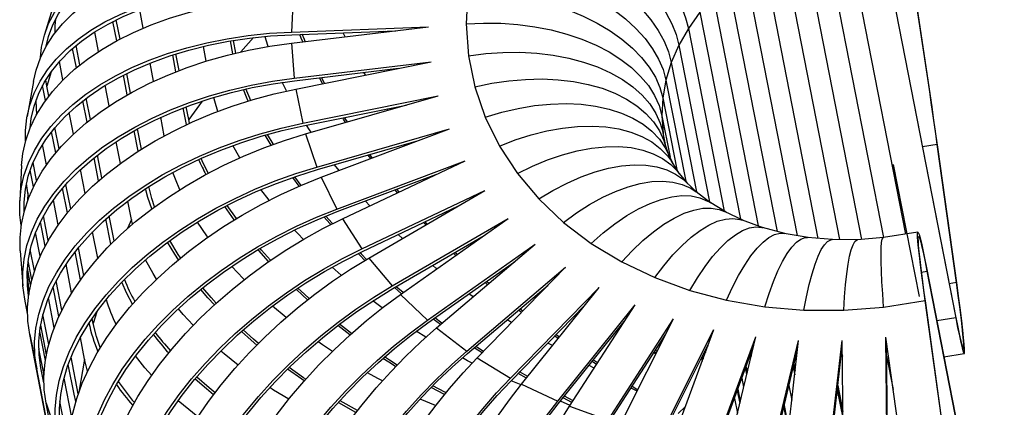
# Model space of a CAD drawing. Header units: millimetres. Extents: x -204 to 36, y -201 to 199.
# Tile 3 of 4: x -204 to 19, y -25 to 63. Entities that reach past the tile are written whole.
import ezdxf

# ---------------------------------------------------------------- set-up
doc = ezdxf.new("R2010")
doc.units = ezdxf.units.MM

msp = doc.modelspace()

# ---------------------------------------------------------------- linework, layer by layer
at = {"color": 7, "linetype": 'Continuous', "lineweight": 25}
for p, q in [((-9.42, 85.76), (8.14, -4.12)), ((-16.75, 83.78), (-3.15, 14.14)), ((-9.31, 84.97), (8.25, -4.91)), ((-26.47, 81), (-13.17, 12.94)), ((-21.68, 82.58), (-8.15, 13.34)), ((-31.08, 79.04), (-18.16, 12.89)), ((-35.46, 76.73), (-23.04, 13.18)), ((-39.57, 74.1), (-27.79, 13.81)), ((-43.36, 71.17), (-32.34, 14.76)), ((-196.32, 67.43), (-198.72, 59.52)), ((-142.25, 68.05), (-142.66, 60.05)), ((-102.58, 69.2), (-102.95, 61.9)), ((-46.8, 67.97), (-36.65, 16.02)), ((-176.31, 60.94), (-177.13, 65.1)), ((-181.59, 58.46), (-182.44, 62.82)), ((-49.84, 64.53), (-52.47, 60.89)), ((-49.84, 64.53), (-40.67, 17.57)), ((-182.35, 58.06), (-183.21, 62.44)), ((-142.66, 60.05), (-111.5, 61.23)), ((-142.63, 57.52), (-111.5, 61.23)), ((-102.95, 61.9), (-102.41, 54.67)), ((-52.47, 60.89), (-54.65, 57.09)), ((-52.47, 60.89), (-44.36, 19.39)), ((-186.45, 55.64), (-187.32, 60.09)), ((-142.55, 59.45), (-118.91, 60.34)), ((-130.48, 58.96), (-130.92, 59.89)), ((-121.68, 60.01), (-121.78, 60.24)), ((-121.28, 60.06), (-121.37, 60.25)), ((-191.5, 51.94), (-192.36, 56.33)), ((-190.73, 52.57), (-191.59, 56.99)), ((-161.99, 53.45), (-162.64, 56.79)), ((-155.94, 55.12), (-156.51, 58.03)), ((-155.27, 55.28), (-155.82, 58.14)), ((-142.63, 57.52), (-142.04, 49.6)), ((-54.65, 57.09), (-56.35, 53.17)), ((-54.65, 57.09), (-47.68, 21.46)), ((-168.88, 51.04), (-169.62, 54.85)), ((-168.15, 51.32), (-168.89, 55.09)), ((-102.41, 54.67), (-100.96, 47.59)), ((-194.56, 49.16), (-195.37, 53.34)), ((-173.96, 48.87), (-174.76, 53)), ((-142.04, 49.6), (-110.91, 53.31)), ((-141.93, 49), (-118.34, 51.81)), ((-141.69, 47.1), (-110.91, 53.31)), ((-56.35, 53.17), (-57.57, 49.15)), ((-56.35, 53.17), (-50.6, 23.74)), ((-179.95, 45.77), (-180.83, 50.26)), ((-179.19, 46.2), (-180.06, 50.64)), ((-135.58, 48.33), (-136.29, 49.67)), ((-135.12, 48.43), (-135.81, 49.73)), ((-125.85, 50.3), (-126.19, 50.87)), ((-201.28, 48.85), (-202.69, 40.85)), ((-198.53, 44.5), (-199.2, 47.88)), ((-198.23, 47.76), (-198.47, 49.16)), ((-197.79, 45.5), (-198.23, 47.76)), ((-184.03, 43.27), (-184.95, 47.95)), ((-141.69, 47.1), (-140.1, 39.34)), ((-100.96, 47.59), (-98.61, 40.72)), ((-57.57, 49.15), (-58.29, 45.1)), ((-57.57, 49.15), (-53.09, 26.21)), ((-188.31, 40.18), (-189.26, 45.03)), ((-140.1, 39.34), (-109.31, 45.55)), ((-139.44, 36.91), (-109.31, 45.55)), ((-58.29, 45.1), (-58.5, 41.04)), ((-58.29, 45.1), (-55.11, 28.84)), ((-189.08, 39.57), (-190.03, 44.43)), ((-166.82, 40.53), (-167.27, 42.82)), ((-165.98, 40.18), (-166.55, 43.09)), ((-139.98, 38.74), (-116.62, 43.45)), ((-120.72, 42.28), (-120.93, 42.59)), ((-192.16, 36.88), (-193.12, 41.79)), ((-171.54, 36.48), (-172.36, 40.68)), ((-166.49, 39.01), (-166.82, 40.53)), ((-98.61, 40.72), (-95.38, 34.15)), ((-58.5, 41.04), (-56.65, 31.59)), ((-195.44, 33.49), (-196.39, 38.34)), ((-176.7, 33.47), (-177.6, 38.05)), ((-165.8, 39.33), (-165.98, 40.18)), ((-136.86, 29.39), (-106.74, 38.03)), ((-135.89, 27.05), (-106.74, 38.03)), ((-196.21, 32.59), (-197.15, 37.41)), ((-177.45, 32.99), (-178.36, 37.62)), ((-139.44, 36.91), (-136.86, 29.39)), ((-57.61, 34.16), (-58.23, 37.17)), ((-198.27, 29.91), (-199.17, 34.53)), ((-181.49, 30.22), (-182.45, 35.14)), ((-154.37, 31.49), (-155.93, 34.28)), ((-136.74, 28.79), (-113.77, 35.38)), ((-95.38, 34.15), (-91.32, 27.93)), ((-56.9, 32.11), (-57.92, 35.06)), ((8.44, 3.12), (4.06, 34.51)), ((8.55, 2.52), (4.18, 33.91)), ((-186.48, 26.24), (-187.5, 31.47)), ((-185.71, 26.9), (-186.73, 32.09)), ((-124.64, 31.29), (-125.24, 32.09)), ((-124.26, 31.43), (-124.83, 32.21)), ((-55.88, 30.01), (-57.31, 32.93)), ((-203.96, 29.72), (-204.38, 21.72)), ((-200.54, 26.29), (-201.34, 30.38)), ((-131.8, 28.59), (-132.84, 29.91)), ((-132.36, 19.85), (-103.2, 30.83)), ((-131.08, 17.61), (-103.2, 30.83)), ((-54.46, 27.85), (-56.34, 30.73)), ((-201.25, 24.92), (-201.99, 28.71)), ((-189.52, 23.4), (-190.58, 28.81)), ((-140.88, 25.03), (-142.36, 27.02)), ((-140.45, 25.22), (-141.89, 27.18)), ((-135.89, 27.05), (-132.36, 19.85)), ((-132.24, 19.25), (-109.82, 27.69)), ((-91.32, 27.93), (-86.45, 22.13)), ((-52.6, 25.63), (-54.96, 28.44)), ((-202.52, 23.53), (-202.85, 25.65)), ((-192.79, 19.89), (-193.87, 25.44)), ((-50.24, 23.4), (-53.1, 26.1)), ((-202.32, 22.49), (-202.52, 23.53)), ((-193.55, 18.97), (-194.64, 24.55)), ((-147.72, 21.82), (-149.57, 24.26)), ((-126.63, 10.8), (-98.75, 24.02)), ((-125.07, 8.71), (-98.75, 24.02)), ((-118.56, 23.55), (-119.09, 24.2)), ((-118.2, 23.72), (-118.72, 24.34)), ((-47.34, 21.2), (-50.7, 23.75)), ((-195.61, 16.27), (-196.7, 21.88)), ((-178.99, 17.45), (-179.81, 21.66)), ((-155.17, 17.67), (-157.26, 20.67)), ((-126.51, 10.2), (-104.83, 20.48)), ((-124.85, 20.57), (-125.85, 21.65)), ((-86.45, 22.13), (-80.84, 16.82)), ((-43.9, 19.11), (-47.75, 21.45)), ((-197.89, 12.72), (-198.97, 18.27)), ((-182.92, 12.61), (-184.03, 18.27)), ((-39.93, 17.22), (-44.25, 19.28)), ((-198.61, 11.41), (-199.68, 16.91)), ((-183.67, 11.87), (-184.79, 17.59)), ((-178.76, 16.4), (-178.99, 17.45)), ((-131.08, 17.61), (-126.63, 10.8)), ((-119.74, 2.36), (-93.42, 17.67)), ((-117.91, 0.42), (-93.42, 17.67)), ((-112.13, 16.24), (-112.63, 16.78)), ((-111.79, 16.43), (-112.28, 16.95)), ((-80.84, 16.82), (-74.53, 12.03)), ((-35.46, 15.59), (-40.2, 17.32)), ((-199.71, 9.16), (-200.76, 14.48)), ((-186.65, 8.69), (-187.82, 14.68)), ((-119.62, 1.76), (-98.86, 13.83)), ((-117.45, 13.14), (-118.4, 14.05)), ((-30.56, 14.29), (-35.67, 15.64)), ((-25.29, 13.38), (-30.71, 14.31)), ((-0.32, 14.59), (-8.18, 13.34)), ((-111.76, -5.41), (-87.27, 11.84)), ((-109.68, -7.17), (-87.27, 11.84)), ((-74.53, 12.03), (-67.6, 7.84)), ((-19.74, 12.9), (-25.39, 13.38)), ((-14.01, 12.88), (-19.8, 12.9)), ((-8.17, 13.34), (-14.03, 12.88)), ((-204.25, 10.35), (-203.65, 2.43)), ((-201.03, 5.79), (-201.98, 10.63)), ((-190.58, 3.77), (-191.82, 10.11)), ((-189.83, 4.78), (-191.06, 11.06)), ((-105.33, 9.28), (-105.84, 9.78)), ((-105.01, 9.5), (-105.5, 9.97)), ((-201.63, 3.76), (-202.47, 8.04)), ((-192.58, 0.78), (-193.85, 7.3)), ((-125.07, 8.71), (-119.74, 2.36)), ((-111.65, -6.01), (-92.01, 7.83)), ((-67.6, 7.84), (-60.11, 4.26)), ((-201.91, 2.63), (-202.65, 6.42)), ((-131.33, 4.8), (-133.41, 6.64)), ((-102.78, -12.41), (-80.36, 6.6)), ((-100.47, -13.98), (-80.36, 6.6)), ((1.63, 6.49), (19.18, -83.39)), ((1.73, 5.7), (19.29, -84.18)), ((-194.79, -3.15), (-196.1, 3.55)), ((-102.66, -13.01), (-84.35, 2.53)), ((-98.11, 2.65), (-98.67, 3.13)), ((-97.81, 2.9), (-98.34, 3.36)), ((-60.11, 4.26), (-52.15, 1.35)), ((-195.48, -4.59), (-196.8, 2.15)), ((-117.65, 0.6), (-119.24, 1.98)), ((-117.29, 0.86), (-118.86, 2.2)), ((-117.91, 0.42), (-111.76, -5.41)), ((-92.87, -18.58), (-72.77, 2.01)), ((-90.36, -19.93), (-72.77, 2.01)), ((-52.15, 1.35), (-43.79, -0.86)), ((-202.61, -3.88), (-203.24, -0.61)), ((-196.54, -7.11), (-197.87, -0.3)), ((-143.87, -4.82), (-146.97, -2.22)), ((-92.76, -19.17), (-75.99, -2.01)), ((-82.16, -23.84), (-64.57, -1.91)), ((-79.46, -24.98), (-64.57, -1.91)), ((-76.11, -2.16), (-76.13, -2.15)), ((-43.79, -0.86), (-35.11, -2.36)), ((-8.12, -2.45), (1.32, -0.94)), ((5.69, -32.33), (1.32, -0.94)), ((5.81, -32.93), (1.44, -1.53)), ((-197.77, -10.9), (-199.1, -4.1)), ((-90.38, -3.65), (-91.04, -3.15)), ((-90.09, -3.36), (-90.72, -2.88)), ((-35.11, -2.36), (-26.22, -3.13)), ((-26.22, -3.13), (-17.19, -3.16)), ((-17.19, -3.16), (-8.12, -2.45)), ((-198.31, -13.25), (-199.62, -6.54)), ((-187.7, -6.17), (-187.93, -4.99)), ((-129.38, -8.76), (-132.11, -6.63)), ((-129.02, -8.44), (-131.73, -6.34)), ((-108.79, -6.41), (-110.46, -5.17)), ((-108.45, -6.12), (-110.09, -4.91)), ((-92.63, -5.96), (-93.62, -5.34)), ((-82.04, -24.44), (-67.04, -5.73)), ((-70.73, -28.16), (-55.84, -5.09)), ((-67.88, -29.06), (-55.84, -5.09)), ((-67.46, -6.39), (-67.53, -6.34)), ((-67.26, -6.07), (-67.29, -6.04)), ((-202.12, -8.67), (-200.53, -16.43)), ((-191.58, -62.6), (-202.12, -8.67)), ((-198.54, -14.6), (-199.83, -7.99)), ((-112.11, -9.29), (-114.29, -7.92)), ((-109.68, -7.17), (-102.78, -12.41)), ((-81.78, -9.23), (-82.54, -8.71)), ((-70.62, -28.76), (-57.61, -8.62)), ((-68.2, -7.53), (-68.38, -7.41)), ((-58.72, -31.48), (-46.68, -7.52)), ((-55.75, -32.13), (-46.68, -7.52)), ((-189.64, -14.27), (-190.6, -9.35)), ((-83.35, -11.19), (-84.4, -10.62)), ((-82.05, -9.56), (-82.84, -9.02)), ((-58.61, -32.08), (-47.83, -10.64)), ((-48.09, -11.16), (-48.07, -11.28)), ((-46.25, -33.77), (-37.18, -9.16)), ((-43.18, -34.17), (-37.18, -9.16)), ((-33.44, -35.01), (-27.43, -10.01)), ((-30.31, -35.15), (-27.43, -10.01)), ((-20.42, -35.18), (-17.54, -10.04)), ((-17.26, -35.06), (-17.54, -10.04)), ((-7.33, -34.28), (-7.61, -9.26)), ((-4.18, -33.91), (-7.61, -9.26)), ((-7.21, -34.88), (-7.49, -10.12)), ((-198.86, -17.87), (-200.02, -11.93)), ((-59.9, -13.16), (-60.35, -12.86)), ((-59.77, -12.91), (-60.17, -12.58)), ((-59.6, -12.56), (-59.96, -12.25)), ((-48.88, -12.73), (-48.79, -13.23)), ((-48.69, -12.35), (-48.61, -12.76)), ((-48.63, -12.24), (-48.56, -12.62)), ((-46.13, -34.37), (-37.81, -11.79)), ((-38.33, -13.19), (-38.25, -13.61)), ((-33.32, -35.61), (-27.67, -12.08)), ((-20.3, -35.78), (-17.53, -11.51)), ((-17.67, -12.75), (-17.5, -13.59)), ((5.58, -13.75), (10.19, -13.01)), ((-192.04, -22.22), (-193.35, -15.48)), ((-191.08, -22.11), (-192.71, -13.79)), ((-188.97, -16.96), (-189.64, -14.27)), ((-100.47, -13.98), (-92.87, -18.58)), ((-73.33, -15.48), (-74.31, -14.81)), ((-73.09, -15.12), (-74.04, -14.47)), ((-49.49, -13.94), (-49.34, -14.73)), ((-49.49, -13.94), (-49.33, -14.72)), ((-49.29, -13.56), (-49.16, -14.25)), ((-49.28, -13.53), (-49.15, -14.21)), ((-49.25, -13.47), (-49.12, -14.14)), ((-28.48, -15.45), (-28.21, -16.82)), ((-7.46, -13.48), (-5.95, -21.19)), ((-189.99, -70.36), (-200.53, -16.43)), ((-198.87, -19.67), (-199.55, -16.24)), ((-89.26, -18.56), (-91.16, -17.54)), ((-88.96, -18.18), (-90.81, -17.18)), ((-73.86, -16.3), (-75.02, -15.68)), ((-39.52, -16.45), (-39.26, -17.82)), ((-39.14, -17.32), (-39.38, -16.06)), ((-39.38, -16.06), (-39.14, -17.32)), ((-28.64, -16.14), (-28.32, -17.79)), ((-28.26, -17.24), (-28.55, -15.75)), ((-192.54, -27.54), (-194.3, -18.55)), ((-90.49, -20.09), (-92.73, -19.15)), ((-90.36, -19.93), (-82.16, -23.84)), ((-40.31, -18.59), (-39.92, -20.6)), ((-191.65, -23.9), (-192.04, -22.22)), ((-107.89, -22.29), (-110.9, -20.7)), ((-64.12, -21.56), (-65.49, -20.82)), ((-65.34, -20.9), (-65.48, -20.8)), ((-63.98, -21.3), (-65.25, -20.44)), ((-41.36, -21.44), (-40.81, -24.29)), ((-41.24, -21.11), (-40.71, -23.86)), ((-29.63, -20.26), (-28.99, -23.58)), ((-18.65, -21.31), (-17.34, -27.99)), ((-17.35, -27.28), (-18.6, -20.89)), ((-18.52, -20.21), (-17.36, -26.15)), ((-198.38, -24.29), (-195.81, -31.81)), ((-187.85, -78.22), (-198.38, -24.29)), ((-193.18, -34.43), (-195.23, -23.9)), ((-109.9, -24.81), (-113.41, -23.33)), ((-79.33, -24.77), (-81.55, -23.84)), ((-78.92, -24.13), (-80.92, -23.05)), ((-78.66, -23.73), (-80.62, -22.68)), ((-42.01, -23.19), (-41.35, -26.55)), ((-79.46, -24.98), (-70.73, -28.16)), ((-29.74, -30.18), (-30.76, -24.96)), ((-30.71, -24.76), (-29.71, -29.9))]:
    msp.add_line(p, q, dxfattribs=at)
at = {"color": 8, "linetype": 'Continuous', "lineweight": 25}
for p, q in [((-151.27, 58.78), (-154.14, 55.54)), ((-197.25, 51), (-198.23, 47.76)), ((-162.96, 44.36), (-165.98, 40.18)), ((-58.5, 41.04), (-58.2, 37.03)), ((4.06, 34.51), (0.69, 33.97)), ((-202.52, 23.53), (-202.62, 21.71)), ((-178.99, 17.45), (-179.86, 15.45)), ((-202.7, 5.53), (-202.32, 0.39)), ((0.5, 5.51), (1.73, 5.7)), ((8.44, 3.12), (6.77, 2.85)), ((-186.89, -3.51), (-187.7, -6.17)), ((8.25, -4.91), (3.99, -5.59)), ((-189.64, -14.27), (-190.97, -21.79)), ((-53.14, -25.05), (-54.79, -26.58))]:
    msp.add_line(p, q, dxfattribs=at)
at = {"color": 7, "linetype": 'Continuous'}
msp.add_line((0, 0), (-5.85, 29.93), dxfattribs=at)
at = {"color": 7, "linetype": 'Continuous', "lineweight": 25, "flags": 128}
for points in [[(-92.1, 97.62), (-88.65, 96.26), (-85.19, 94.67), (-81.75, 92.89), (-78.37, 90.92), (-75.07, 88.78), (-71.9, 86.49), (-68.87, 84.09), (-66.02, 81.58), (-63.37, 79), (-60.96, 76.36), (-58.8, 73.7), (-56.92, 71.04), (-55.33, 68.4), (-54.05, 65.81), (-53.1, 63.3), (-52.47, 60.89)], [(-96.02, 90.78), (-92.4, 89.71), (-88.77, 88.42), (-85.17, 86.93), (-81.62, 85.24), (-78.17, 83.37), (-74.85, 81.34), (-71.68, 79.17), (-68.7, 76.89), (-65.95, 74.5), (-63.43, 72.05), (-61.19, 69.54), (-59.23, 67), (-57.58, 64.47), (-56.26, 61.95), (-55.28, 59.49), (-54.65, 57.09)], [(-99.09, 83.71), (-95.34, 82.95), (-91.58, 81.97), (-87.84, 80.77), (-84.17, 79.37), (-80.6, 77.78), (-77.16, 76.02), (-73.89, 74.1), (-70.81, 72.04), (-67.96, 69.86), (-65.37, 67.59), (-63.05, 65.24), (-61.04, 62.84), (-59.35, 60.41), (-58, 57.97), (-56.99, 55.55), (-56.35, 53.17)], [(-199.65, 54.24), (-199.4, 56.6), (-198.77, 59.35), (-197.81, 61.99), (-196.5, 64.52), (-194.87, 66.92), (-192.92, 69.18), (-190.65, 71.29), (-188.09, 73.23), (-185.23, 74.99), (-182.11, 76.58), (-178.72, 77.97), (-175.1, 79.17), (-171.26, 80.17), (-167.22, 80.95), (-162.99, 81.52), (-158.61, 81.88), (-154.09, 82.02), (-149.45, 81.94), (-144.73, 81.64), (-139.94, 81.12)], [(-198.34, 56.86), (-197.81, 59.06), (-196.86, 61.67), (-195.58, 64.16), (-193.97, 66.53), (-192.04, 68.75), (-189.81, 70.83), (-187.28, 72.74), (-184.47, 74.48), (-181.39, 76.05), (-178.05, 77.42), (-174.48, 78.6), (-170.7, 79.58), (-166.71, 80.35), (-162.55, 80.92), (-158.22, 81.27), (-153.77, 81.4), (-149.2, 81.32), (-144.54, 81.03), (-139.82, 80.52)], [(-201.28, 48.85), (-200.68, 51.4), (-199.68, 54.17), (-198.34, 56.85), (-196.67, 59.43), (-194.67, 61.9), (-192.34, 64.23), (-189.72, 66.43), (-186.8, 68.47), (-183.6, 70.35), (-180.14, 72.06), (-176.44, 73.59), (-172.52, 74.93), (-168.39, 76.07), (-164.07, 77.02), (-159.6, 77.75), (-154.98, 78.28), (-150.25, 78.6), (-145.43, 78.7), (-140.54, 78.59)], [(-101.29, 76.49), (-97.44, 76.05), (-93.58, 75.38), (-89.75, 74.48), (-85.99, 73.38), (-82.33, 72.07), (-78.81, 70.58), (-75.46, 68.91), (-72.31, 67.09), (-69.4, 65.12), (-66.75, 63.04), (-64.39, 60.85), (-62.33, 58.58), (-60.61, 56.26), (-59.23, 53.9), (-58.22, 51.52), (-57.57, 49.15)], [(-203.03, 35.35), (-203.04, 37.65), (-202.74, 40.56), (-202.09, 43.41), (-201.1, 46.18), (-199.76, 48.86), (-198.08, 51.44), (-196.08, 53.9), (-193.76, 56.24), (-191.13, 58.43), (-188.21, 60.48), (-185.02, 62.36), (-181.56, 64.06), (-177.86, 65.59), (-173.93, 66.93), (-169.8, 68.08), (-165.49, 69.02), (-161.01, 69.76), (-156.4, 70.29), (-151.67, 70.61), (-146.85, 70.71), (-141.96, 70.6)], [(-202.01, 38.29), (-201.76, 40.39), (-201.12, 43.19), (-200.14, 45.93), (-198.82, 48.57), (-197.17, 51.11), (-195.19, 53.54), (-192.9, 55.84), (-190.31, 58.01), (-187.44, 60.02), (-184.29, 61.87), (-180.88, 63.56), (-177.23, 65.07), (-173.36, 66.39), (-169.29, 67.51), (-165.04, 68.44), (-160.62, 69.17), (-156.07, 69.69), (-151.41, 70.01), (-146.66, 70.11), (-141.84, 70)], [(-203.96, 29.72), (-203.67, 32.46), (-203.01, 35.41), (-202, 38.31), (-200.64, 41.15), (-198.94, 43.91), (-196.92, 46.58), (-194.57, 49.15), (-191.91, 51.6), (-188.96, 53.91), (-185.73, 56.09), (-182.24, 58.12), (-178.5, 59.98), (-174.54, 61.66), (-170.36, 63.17), (-166.01, 64.49), (-161.49, 65.61), (-156.83, 66.53), (-152.05, 67.25), (-147.18, 67.76), (-142.25, 68.05)], [(-102.58, 69.2), (-98.67, 69.07), (-94.76, 68.71), (-90.88, 68.13), (-87.06, 67.32), (-83.35, 66.31), (-79.78, 65.09), (-76.39, 63.67), (-73.2, 62.09), (-70.25, 60.33), (-67.56, 58.44), (-65.17, 56.41), (-63.1, 54.28), (-61.35, 52.06), (-59.96, 49.78), (-58.94, 47.45), (-58.29, 45.1)], [(-196.31, 59.92), (-196.3, 61.47), (-196.19, 63.07)], [(-102.95, 61.9), (-99.03, 62.09), (-95.11, 62.04), (-91.21, 61.77), (-87.38, 61.26), (-83.65, 60.54), (-80.07, 59.59), (-76.66, 58.43), (-73.46, 57.08), (-70.5, 55.54), (-67.8, 53.84), (-65.4, 51.98), (-63.32, 49.98), (-61.57, 47.87), (-60.18, 45.66), (-59.15, 43.38), (-58.5, 41.04)], [(-204.04, 16.1), (-204.33, 18.49), (-204.39, 21.49), (-204.08, 24.47), (-203.42, 27.41), (-202.41, 30.31), (-201.05, 33.15), (-199.36, 35.91), (-197.33, 38.58), (-194.98, 41.15), (-192.33, 43.6), (-189.38, 45.92), (-186.15, 48.09), (-182.65, 50.12), (-178.91, 51.98), (-174.95, 53.67), (-170.78, 55.18), (-166.42, 56.49), (-161.9, 57.62), (-157.24, 58.54), (-152.46, 59.25), (-147.6, 59.76), (-142.66, 60.05)], [(-203.38, 19.27), (-203.39, 21.44), (-203.09, 24.38), (-202.44, 27.28), (-201.44, 30.14), (-200.1, 32.94), (-198.43, 35.66), (-196.43, 38.29), (-194.12, 40.82), (-191.5, 43.23), (-188.59, 45.52), (-185.41, 47.67), (-181.97, 49.66), (-178.28, 51.5), (-174.37, 53.16), (-170.26, 54.65), (-165.96, 55.95), (-161.51, 57.05), (-156.92, 57.96), (-152.21, 58.67), (-147.41, 59.16), (-142.55, 59.45)], [(-147.96, 56.76), (-148.38, 58.21), (-148.61, 59.06)], [(-140.07, 57.82), (-140.41, 58.69), (-140.73, 59.52)], [(-139.55, 57.88), (-139.72, 58.33), (-140.18, 59.54)], [(-204.25, 10.35), (-204.3, 13.36), (-203.99, 16.41), (-203.33, 19.46), (-202.32, 22.49), (-200.97, 25.48), (-199.27, 28.42), (-197.25, 31.3), (-194.9, 34.09), (-192.25, 36.79), (-189.3, 39.39), (-186.08, 41.86), (-182.59, 44.2), (-178.85, 46.39), (-174.89, 48.42), (-170.72, 50.29), (-166.37, 51.98), (-161.85, 53.49), (-157.2, 54.8), (-152.43, 55.91), (-147.56, 56.82), (-142.63, 57.52)], [(-102.41, 54.67), (-98.52, 55.17), (-94.61, 55.44), (-90.74, 55.47), (-86.93, 55.27), (-83.22, 54.82), (-79.66, 54.14), (-76.27, 53.24), (-73.09, 52.12), (-70.14, 50.8), (-67.46, 49.28), (-65.07, 47.58), (-63, 45.72), (-61.26, 43.71), (-59.87, 41.58), (-58.85, 39.35), (-58.23, 37.17)], [(-203.24, -0.61), (-203.65, 2.4), (-203.7, 5.44), (-203.4, 8.49), (-202.74, 11.54), (-201.73, 14.57), (-200.38, 17.56), (-198.68, 20.5), (-196.66, 23.38), (-194.31, 26.17), (-191.66, 28.87), (-188.71, 31.47), (-185.48, 33.94), (-181.99, 36.28), (-178.26, 38.47), (-174.3, 40.51), (-170.13, 42.37), (-165.78, 44.07), (-161.26, 45.57), (-156.61, 46.88), (-151.83, 48), (-146.97, 48.9), (-142.04, 49.6)], [(-100.96, 47.59), (-97.13, 48.4), (-93.28, 48.97), (-89.47, 49.3), (-85.72, 49.39), (-82.08, 49.22), (-78.57, 48.81), (-75.23, 48.16), (-72.09, 47.27), (-69.19, 46.15), (-66.55, 44.81), (-64.19, 43.27), (-62.14, 41.55), (-60.42, 39.64), (-59.05, 37.59), (-58.04, 35.4), (-57.92, 35.06)], [(-202.36, 0.09), (-202.65, 2.48), (-202.7, 5.47), (-202.41, 8.48), (-201.76, 11.48), (-200.76, 14.47), (-199.43, 17.42), (-197.76, 20.32), (-195.76, 23.15), (-193.45, 25.91), (-190.83, 28.57), (-187.93, 31.13), (-184.75, 33.57), (-181.31, 35.87), (-177.62, 38.03), (-173.72, 40.04), (-169.61, 41.88), (-165.32, 43.55), (-160.87, 45.03), (-156.28, 46.32), (-151.58, 47.42), (-146.78, 48.31), (-141.93, 49)], [(-202.12, -8.67), (-202.53, -5.65), (-202.59, -2.56), (-202.29, 0.56), (-201.65, 3.7), (-200.66, 6.86), (-199.32, 10), (-197.65, 13.12), (-195.66, 16.2), (-193.34, 19.22), (-190.72, 22.17), (-187.82, 25.04), (-184.63, 27.8), (-181.18, 30.45), (-177.49, 32.97), (-173.58, 35.34), (-169.46, 37.57), (-165.16, 39.62), (-160.69, 41.51), (-156.09, 43.2), (-151.38, 44.71), (-146.57, 46.01), (-141.69, 47.1)], [(-152.5, 44.37), (-152.89, 45.28), (-153.57, 46.98)], [(-151.95, 44.54), (-152.14, 45), (-152.98, 47.12)], [(-143.75, 46.67), (-144.61, 48.39), (-144.72, 48.63)], [(-159.34, 42.03), (-160.07, 44.34), (-160.31, 45.2)], [(-200.46, 41.47), (-200.58, 42.6), (-200.65, 44.62)], [(-98.61, 40.72), (-94.88, 41.83), (-91.14, 42.71), (-87.42, 43.33), (-83.77, 43.69), (-80.22, 43.8), (-76.8, 43.64), (-73.54, 43.23), (-70.48, 42.56), (-67.64, 41.64), (-65.06, 40.49), (-62.76, 39.1), (-60.76, 37.5), (-59.07, 35.7), (-57.72, 33.72), (-57.31, 32.93)], [(-130.35, 39.52), (-130.81, 40.24), (-131.01, 40.55)], [(-129.94, 39.63), (-130.27, 40.15), (-130.58, 40.64)], [(-200.53, -16.43), (-200.94, -13.41), (-200.99, -10.32), (-200.7, -7.2), (-200.06, -4.06), (-199.06, -0.9), (-197.73, 2.24), (-196.06, 5.36), (-194.06, 8.44), (-191.75, 11.46), (-189.13, 14.41), (-186.22, 17.28), (-183.04, 20.04), (-179.59, 22.69), (-175.9, 25.21), (-171.99, 27.58), (-167.87, 29.81), (-163.57, 31.87), (-159.1, 33.75), (-154.5, 35.45), (-149.78, 36.95), (-144.98, 38.25), (-140.1, 39.34)], [(-199.55, -16.24), (-199.95, -13.25), (-200.01, -10.21), (-199.72, -7.13), (-199.08, -4.03), (-198.1, -0.93), (-196.79, 2.17), (-195.14, 5.25), (-193.18, 8.28), (-190.9, 11.26), (-188.31, 14.17), (-185.45, 16.99), (-182.31, 19.72), (-178.91, 22.33), (-175.27, 24.81), (-171.41, 27.15), (-167.35, 29.34), (-163.11, 31.37), (-158.71, 33.23), (-154.18, 34.9), (-149.53, 36.38), (-144.79, 37.67), (-139.98, 38.74)], [(-138.18, 37.27), (-138.55, 37.82), (-139.25, 38.89)], [(-95.38, 34.15), (-91.79, 35.55), (-88.19, 36.7), (-84.61, 37.6), (-81.09, 38.24), (-77.67, 38.6), (-74.37, 38.69), (-71.22, 38.51), (-68.27, 38.05), (-65.53, 37.33), (-63.03, 36.34), (-60.8, 35.1), (-58.86, 33.63), (-57.22, 31.92), (-56.34, 30.73)], [(-198.38, -24.29), (-198.8, -21.25), (-198.87, -18.12), (-198.59, -14.93), (-197.97, -11.69), (-197.01, -8.42), (-195.72, -5.12), (-194.1, -1.83), (-192.15, 1.44), (-189.9, 4.69), (-187.35, 7.88), (-184.51, 11.01), (-181.4, 14.06), (-178.04, 17.01), (-174.44, 19.84), (-170.61, 22.55), (-166.59, 25.12), (-162.38, 27.54), (-158.02, 29.79), (-153.52, 31.86), (-148.91, 33.74), (-144.21, 35.43), (-139.44, 36.91)], [(-147.25, 34.37), (-147.49, 34.76), (-148.6, 36.65)], [(-146.77, 34.54), (-146.82, 34.62), (-148.09, 36.8)], [(-91.32, 27.93), (-87.9, 29.6), (-84.48, 31.02), (-81.07, 32.19), (-77.72, 33.08), (-74.45, 33.69), (-71.3, 34.01), (-68.3, 34.04), (-65.48, 33.79), (-62.86, 33.25), (-60.47, 32.42), (-58.33, 31.32), (-56.46, 29.96), (-54.96, 28.44)], [(-161.56, 27.98), (-162.92, 30.83), (-163.15, 31.35)], [(-195.81, -31.81), (-196.22, -28.77), (-196.29, -25.64), (-196.01, -22.45), (-195.4, -19.21), (-194.44, -15.94), (-193.14, -12.64), (-191.52, -9.35), (-189.58, -6.07), (-187.33, -2.83), (-184.77, 0.36), (-181.94, 3.49), (-178.83, 6.54), (-175.46, 9.49), (-171.86, 12.32), (-168.04, 15.03), (-164.01, 17.6), (-159.81, 20.02), (-155.45, 22.27), (-150.95, 24.34), (-146.33, 26.22), (-141.63, 27.91), (-136.86, 29.39)], [(-86.45, 22.13), (-83.25, 24.06), (-80.03, 25.73), (-76.83, 27.14), (-73.68, 28.26), (-70.61, 29.1), (-67.64, 29.64), (-64.81, 29.88), (-62.14, 29.81), (-59.66, 29.44), (-57.4, 28.77), (-55.37, 27.8), (-53.59, 26.54), (-53.1, 26.1)], [(-194.85, -31.53), (-195.26, -28.53), (-195.32, -25.46), (-195.05, -22.31), (-194.44, -19.12), (-193.5, -15.89), (-192.22, -12.64), (-190.62, -9.4), (-188.71, -6.17), (-186.49, -2.97), (-183.97, 0.18), (-181.18, 3.26), (-178.11, 6.26), (-174.79, 9.17), (-171.24, 11.97), (-167.47, 14.64), (-163.51, 17.17), (-159.36, 19.55), (-155.06, 21.77), (-150.63, 23.81), (-146.08, 25.67), (-141.45, 27.33), (-136.74, 28.79)], [(-192.66, -39.38), (-193.08, -36.32), (-193.17, -33.16), (-192.92, -29.9), (-192.34, -26.57), (-191.43, -23.18), (-190.2, -19.74), (-188.64, -16.28), (-186.78, -12.81), (-184.62, -9.36), (-182.16, -5.93), (-179.43, -2.55), (-176.43, 0.77), (-173.19, 4.01), (-169.71, 7.15), (-166.02, 10.18), (-162.14, 13.09), (-158.08, 15.85), (-153.86, 18.45), (-149.51, 20.88), (-145.05, 23.14), (-140.5, 25.19), (-135.89, 27.05)], [(-168.02, 24.24), (-169.02, 26.63), (-169.58, 28.17)], [(-173.76, 20.34), (-174.36, 22.21), (-175.04, 24.96)], [(-80.84, 16.82), (-77.88, 18.97), (-74.91, 20.87), (-71.94, 22.51), (-69.02, 23.85), (-66.17, 24.9), (-63.41, 25.64), (-60.78, 26.06), (-58.29, 26.17), (-55.98, 25.95), (-53.86, 25.41), (-51.95, 24.57), (-50.7, 23.75)], [(-174.39, 19.87), (-175.24, 22.45), (-175.77, 24.48)], [(-74.53, 12.03), (-71.85, 14.4), (-69.15, 16.51), (-66.45, 18.34), (-63.79, 19.88), (-61.19, 21.12), (-58.67, 22.04), (-56.25, 22.63), (-53.97, 22.89), (-51.84, 22.81), (-49.88, 22.4), (-48.12, 21.66), (-47.75, 21.45)], [(-155.64, 17.38), (-155.64, 17.39), (-157.76, 20.41)], [(-189.13, -46.58), (-189.55, -43.53), (-189.64, -40.36), (-189.39, -37.1), (-188.81, -33.77), (-187.9, -30.38), (-186.66, -26.94), (-185.11, -23.48), (-183.25, -20.02), (-181.08, -16.56), (-178.63, -13.13), (-175.9, -9.75), (-172.9, -6.43), (-169.66, -3.19), (-166.18, -0.05), (-162.49, 2.98), (-158.6, 5.89), (-154.54, 8.65), (-150.33, 11.25), (-145.98, 13.68), (-141.52, 15.93), (-136.97, 17.99), (-132.36, 19.85)], [(-188.2, -46.23), (-188.62, -43.22), (-188.7, -40.1), (-188.46, -36.89), (-187.89, -33.6), (-186.99, -30.26), (-185.77, -26.87), (-184.24, -23.46), (-182.4, -20.05), (-180.27, -16.64), (-177.85, -13.26), (-175.16, -9.93), (-172.2, -6.65), (-169.01, -3.46), (-165.58, -0.36), (-161.94, 2.62), (-158.11, 5.49), (-154.11, 8.21), (-149.95, 10.77), (-145.67, 13.17), (-141.27, 15.39), (-136.79, 17.42), (-132.24, 19.25)], [(-133.74, 16.31), (-133.89, 16.49), (-135.26, 18.06)], [(-133.33, 16.52), (-133.41, 16.61), (-134.83, 18.23)], [(-67.6, 7.84), (-65.22, 10.38), (-62.82, 12.67), (-60.42, 14.68), (-58.04, 16.4), (-55.71, 17.8), (-53.44, 18.88), (-51.27, 19.61), (-49.22, 20.01), (-47.29, 20.06), (-45.51, 19.75), (-44.25, 19.28)], [(-185.02, -53.79), (-185.45, -50.72), (-185.56, -47.52), (-185.35, -44.2), (-184.82, -40.78), (-183.97, -37.27), (-182.81, -33.7), (-181.35, -30.08), (-179.59, -26.43), (-177.54, -22.77), (-175.21, -19.12), (-172.62, -15.5), (-169.77, -11.92), (-166.69, -8.4), (-163.38, -4.97), (-159.86, -1.63), (-156.15, 1.59), (-152.28, 4.68), (-148.26, 7.62), (-144.1, 10.39), (-139.84, 12.99), (-135.5, 15.41), (-131.08, 17.61)], [(-161.62, 13.45), (-161.86, 13.78), (-163.98, 16.88)], [(-60.11, 4.26), (-58.06, 6.96), (-55.98, 9.41), (-53.89, 11.57), (-51.82, 13.43), (-49.79, 14.98), (-47.81, 16.19), (-45.9, 17.05), (-44.08, 17.56), (-42.37, 17.71), (-40.79, 17.5), (-40.2, 17.32)], [(-52.15, 1.35), (-50.44, 4.18), (-48.7, 6.75), (-46.96, 9.04), (-45.21, 11.02), (-43.49, 12.68), (-41.81, 14), (-40.18, 14.96), (-38.62, 15.57), (-37.15, 15.8), (-35.77, 15.67), (-35.67, 15.64)], [(-139.94, 12.94), (-141.23, 14.29), (-141.95, 15.06)], [(-43.79, -0.86), (-42.44, 2.06), (-41.07, 4.73), (-39.67, 7.11), (-38.27, 9.18), (-36.88, 10.93), (-35.51, 12.33), (-34.17, 13.37), (-32.88, 14.05), (-31.66, 14.35), (-30.71, 14.31)], [(1.32, -0.94), (0.91, 2.03), (0.55, 4.73), (0.25, 7.15), (0, 9.25), (-0.19, 11.03), (-0.32, 12.47), (-0.39, 13.54), (-0.4, 14.24), (-0.35, 14.57), (-0.24, 14.51), (-0.07, 14.08), (0.17, 13.27), (0.45, 12.1), (0.8, 10.56), (1.19, 8.69), (1.63, 6.49)], [(1.44, -1.53), (1.04, 1.35), (0.69, 3.99), (0.39, 6.34), (0.15, 8.4), (-0.04, 10.13), (-0.17, 11.53), (-0.23, 12.58), (-0.24, 13.26), (-0.19, 13.58), (-0.08, 13.53), (0.09, 13.11), (0.31, 12.32), (0.59, 11.17), (0.93, 9.68), (1.31, 7.85), (1.73, 5.7)], [(-168.33, 8.32), (-169.17, 9.59), (-170.81, 12.29)], [(-167.84, 8.73), (-168.37, 9.54), (-170.26, 12.69)], [(-35.11, -2.36), (-34.15, 0.63), (-33.14, 3.36), (-32.12, 5.8), (-31.07, 7.94), (-30.02, 9.74), (-28.98, 11.2), (-27.94, 12.29), (-26.94, 13.02), (-25.96, 13.36), (-25.39, 13.38)], [(-26.22, -3.13), (-25.64, -0.11), (-25.02, 2.66), (-24.37, 5.13), (-23.69, 7.3), (-22.99, 9.13), (-22.28, 10.62), (-21.56, 11.74), (-20.84, 12.49), (-20.12, 12.86), (-19.8, 12.9)], [(-17.19, -3.16), (-17, -0.13), (-16.78, 2.63), (-16.51, 5.11), (-16.2, 7.28), (-15.85, 9.11), (-15.48, 10.6), (-15.07, 11.72), (-14.65, 12.47), (-14.2, 12.84), (-14.03, 12.88)], [(-8.12, -2.45), (-8.33, 0.55), (-8.5, 3.28), (-8.61, 5.73), (-8.67, 7.86), (-8.69, 9.67), (-8.65, 11.13), (-8.57, 12.23), (-8.43, 12.96), (-8.25, 13.31), (-8.18, 13.34)], [(-180.57, -60.6), (-181, -57.53), (-181.1, -54.33), (-180.89, -51.01), (-180.36, -47.59), (-179.52, -44.08), (-178.36, -40.51), (-176.9, -36.89), (-175.14, -33.24), (-173.09, -29.59), (-170.76, -25.93), (-168.17, -22.31), (-165.32, -18.73), (-162.23, -15.22), (-158.92, -11.78), (-155.41, -8.44), (-151.7, -5.22), (-147.83, -2.14), (-143.8, 0.81), (-139.65, 3.58), (-135.39, 6.18), (-131.04, 8.59), (-126.63, 10.8)], [(-179.68, -60.18), (-180.1, -57.15), (-180.21, -54), (-180, -50.72), (-179.48, -47.35), (-178.64, -43.9), (-177.5, -40.38), (-176.06, -36.81), (-174.33, -33.21), (-172.31, -29.61), (-170.01, -26.01), (-167.46, -22.44), (-164.65, -18.91), (-161.61, -15.44), (-158.34, -12.06), (-154.88, -8.77), (-151.23, -5.59), (-147.41, -2.55), (-143.44, 0.35), (-139.35, 3.09), (-135.15, 5.65), (-130.86, 8.03), (-126.51, 10.2)], [(-147.83, 7.91), (-150.08, 10.43), (-150.23, 10.61)], [(-147.41, 8.2), (-149.47, 10.51), (-149.79, 10.87)], [(-125.97, 8.18), (-127.15, 9.35), (-127.52, 9.72)], [(-125.59, 8.4), (-126.77, 9.57), (-127.11, 9.92)], [(-175.54, -67.37), (-175.97, -64.29), (-176.11, -61.05), (-175.94, -57.67), (-175.47, -54.17), (-174.7, -50.56), (-173.64, -46.86), (-172.29, -43.09), (-170.66, -39.27), (-168.75, -35.42), (-166.58, -31.56), (-164.15, -27.71), (-161.49, -23.89), (-158.59, -20.11), (-155.49, -16.4), (-152.18, -12.78), (-148.7, -9.26), (-145.05, -5.86), (-141.27, -2.61), (-137.35, 0.49), (-133.34, 3.42), (-129.24, 6.16), (-125.07, 8.71)], [(-173.29, 3.91), (-174.1, 5.23), (-175.79, 8.33)], [(-153.39, 3.82), (-153.63, 4.06), (-156.21, 6.81)], [(-109.63, 6.25), (-109.85, 6.43), (-110.56, 7.03)], [(-178.75, -1.76), (-180.05, 0.67), (-181.22, 3.22)], [(-170.21, -73.72), (-170.64, -70.64), (-170.78, -67.4), (-170.61, -64.02), (-170.14, -60.52), (-169.37, -56.91), (-168.31, -53.21), (-166.96, -49.44), (-165.33, -45.62), (-163.42, -41.77), (-161.25, -37.91), (-158.82, -34.06), (-156.16, -30.24), (-153.26, -26.46), (-150.16, -22.75), (-146.85, -19.13), (-143.37, -15.61), (-139.73, -12.21), (-135.94, -8.96), (-132.02, -5.86), (-128.01, -2.93), (-123.91, -0.19), (-119.74, 2.36)], [(8.14, -4.12), (8.56, -6.27), (8.95, -8.1), (9.28, -9.59), (9.56, -10.74), (9.78, -11.53), (9.95, -11.95), (10.06, -12), (10.12, -11.68), (10.11, -11), (10.04, -9.95), (9.91, -8.55), (9.72, -6.82), (9.48, -4.76), (9.18, -2.41), (8.83, 0.23), (8.44, 3.12)], [(8.25, -4.91), (8.68, -7.11), (9.08, -8.98), (9.42, -10.51), (9.7, -11.69), (9.94, -12.5), (10.11, -12.93), (10.22, -12.99), (10.28, -12.66), (10.27, -11.96), (10.19, -10.89), (10.06, -9.45), (9.87, -7.67), (9.62, -5.57), (9.32, -3.15), (8.96, -0.45), (8.55, 2.52)], [(-169.37, -73.23), (-169.8, -70.19), (-169.93, -67), (-169.77, -63.67), (-169.3, -60.22), (-168.55, -56.66), (-167.5, -53.01), (-166.17, -49.3), (-164.56, -45.54), (-162.68, -41.74), (-160.54, -37.94), (-158.15, -34.14), (-155.52, -30.37), (-152.67, -26.65), (-149.6, -22.99), (-146.35, -19.42), (-142.92, -15.95), (-139.32, -12.61), (-135.59, -9.4), (-131.73, -6.34), (-127.77, -3.45), (-123.73, -0.75), (-119.62, 1.76)], [(-164.31, -79.98), (-164.75, -76.89), (-164.92, -73.62), (-164.8, -70.18), (-164.4, -66.6), (-163.73, -62.89), (-162.78, -59.08), (-161.56, -55.17), (-160.07, -51.2), (-158.33, -47.17), (-156.34, -43.12), (-154.11, -39.06), (-151.66, -35.01), (-148.99, -30.99), (-146.12, -27.03), (-143.07, -23.14), (-139.85, -19.35), (-136.47, -15.66), (-132.96, -12.11), (-129.33, -8.71), (-125.6, -5.48), (-121.79, -2.43), (-117.91, 0.42)], [(-160.16, -1.9), (-161.61, -0.31), (-163.24, 1.59)], [(-159.74, -1.52), (-160.92, -0.22), (-162.79, 1.96)], [(-139.02, -0.79), (-140.16, 0.25), (-141.61, 1.61)], [(-138.63, -0.49), (-139.69, 0.47), (-141.2, 1.88)], [(-101.38, -0.12), (-102.15, 0.44), (-102.32, 0.56)], [(-122.03, -2.62), (-123.26, -1.71), (-124.16, -1.03)], [(-164.95, -6.56), (-167.23, -4.08), (-168.32, -2.82)], [(-186.08, -11.63), (-186.95, -9.14), (-187.7, -6.17)], [(-158.16, -85.8), (-158.6, -82.71), (-158.77, -79.44), (-158.65, -76.01), (-158.25, -72.43), (-157.58, -68.72), (-156.63, -64.9), (-155.41, -61), (-153.92, -57.02), (-152.18, -53), (-150.19, -48.94), (-147.96, -44.88), (-145.51, -40.83), (-142.84, -36.82), (-139.98, -32.85), (-136.92, -28.97), (-133.7, -25.17), (-130.32, -21.49), (-126.81, -17.94), (-123.18, -14.54), (-119.45, -11.31), (-115.64, -8.26), (-111.76, -5.41)], [(-157.38, -85.25), (-157.82, -82.21), (-157.98, -78.98), (-157.86, -75.6), (-157.47, -72.07), (-156.81, -68.41), (-155.87, -64.65), (-154.67, -60.8), (-153.2, -56.88), (-151.49, -52.92), (-149.52, -48.92), (-147.33, -44.92), (-144.91, -40.92), (-142.28, -36.97), (-139.46, -33.06), (-136.45, -29.23), (-133.27, -25.49), (-129.94, -21.86), (-126.48, -18.36), (-122.9, -15.01), (-119.22, -11.82), (-115.46, -8.82), (-111.65, -6.01)], [(-150.51, -11.06), (-151.83, -9.93), (-154.01, -7.99)], [(-150.14, -10.68), (-151.28, -9.7), (-153.6, -7.63)], [(-151.44, -91.49), (-151.9, -88.39), (-152.1, -85.09), (-152.04, -81.61), (-151.73, -77.96), (-151.16, -74.16), (-150.33, -70.24), (-149.26, -66.21), (-147.94, -62.09), (-146.39, -57.9), (-144.61, -53.67), (-142.61, -49.42), (-140.39, -45.17), (-137.98, -40.93), (-135.39, -36.74), (-132.62, -32.61), (-129.69, -28.56), (-126.62, -24.62), (-123.43, -20.81), (-120.11, -17.14), (-116.71, -13.63), (-113.23, -10.3), (-109.68, -7.17)], [(-133.36, -12.5), (-135.62, -10.98), (-136.64, -10.27)], [(-154.78, -15.61), (-157.95, -13.06), (-158.71, -12.42)], [(-144.53, -96.73), (-144.99, -93.63), (-145.19, -90.33), (-145.14, -86.85), (-144.82, -83.2), (-144.25, -79.4), (-143.42, -75.48), (-142.35, -71.44), (-141.04, -67.33), (-139.48, -63.14), (-137.7, -58.91), (-135.7, -54.66), (-133.49, -50.4), (-131.08, -46.17), (-128.48, -41.98), (-125.71, -37.85), (-122.79, -33.8), (-119.72, -29.86), (-116.52, -26.05), (-113.21, -22.38), (-109.8, -18.87), (-106.32, -15.54), (-102.78, -12.41)], [(-143.82, -96.13), (-144.27, -93.07), (-144.47, -89.82), (-144.41, -86.38), (-144.1, -82.78), (-143.54, -79.04), (-142.73, -75.17), (-141.67, -71.2), (-140.37, -67.14), (-138.84, -63.02), (-137.08, -58.85), (-135.11, -54.65), (-132.93, -50.46), (-130.56, -46.29), (-128, -42.15), (-125.27, -38.08), (-122.38, -34.1), (-119.36, -30.21), (-116.2, -26.45), (-112.94, -22.83), (-109.59, -19.37), (-106.15, -16.09), (-102.66, -13.01)], [(-99.34, -12.83), (-100.31, -12.22), (-101.12, -11.7)], [(-99.02, -12.5), (-100.31, -11.69), (-100.76, -11.4)], [(-174.4, -17.94), (-175.93, -16.21), (-178.06, -13.54)], [(-137.08, -101.79), (-137.55, -98.68), (-137.79, -95.35), (-137.8, -91.83), (-137.57, -88.11), (-137.12, -84.24), (-136.43, -80.22), (-135.52, -76.08), (-134.4, -71.83), (-133.05, -67.5), (-131.5, -63.12), (-129.75, -58.7), (-127.81, -54.26), (-125.68, -49.83), (-123.39, -45.43), (-120.94, -41.09), (-118.34, -36.82), (-115.61, -32.65), (-112.76, -28.6), (-109.8, -24.68), (-106.76, -20.93), (-103.64, -17.36), (-100.47, -13.98)], [(-118.99, -15.95), (-120.55, -14.95), (-121.87, -14.09)], [(-118.66, -15.61), (-120.37, -14.51), (-121.5, -13.77)], [(-101.59, -15.14), (-102.65, -14.61), (-103.82, -14)], [(-139.73, -19.21), (-140.3, -18.83), (-143.52, -16.55)], [(-139.39, -18.83), (-139.91, -18.48), (-143.15, -16.18)], [(-122, -19.19), (-123.03, -18.65), (-125.41, -17.34)], [(-160.34, -22.35), (-161.95, -21.04), (-164.55, -18.79)], [(-159.99, -21.89), (-161.32, -20.8), (-164.16, -18.33)], [(-129.48, -106.39), (-129.95, -103.28), (-130.19, -99.95), (-130.2, -96.43), (-129.98, -92.71), (-129.52, -88.84), (-128.84, -84.82), (-127.93, -80.68), (-126.8, -76.43), (-125.46, -72.1), (-123.91, -67.72), (-122.16, -63.3), (-120.21, -58.86), (-118.09, -54.43), (-115.8, -50.03), (-113.34, -45.69), (-110.75, -41.42), (-108.01, -37.25), (-105.16, -33.2), (-102.21, -29.28), (-99.17, -25.53), (-96.05, -21.95), (-92.87, -18.58)], [(-128.84, -105.73), (-129.31, -102.67), (-129.54, -99.39), (-129.55, -95.91), (-129.33, -92.25), (-128.88, -88.43), (-128.21, -84.47), (-127.31, -80.39), (-126.2, -76.2), (-124.88, -71.94), (-123.35, -67.62), (-121.62, -63.26), (-119.71, -58.88), (-117.61, -54.52), (-115.35, -50.18), (-112.93, -45.9), (-110.37, -41.69), (-107.68, -37.58), (-104.87, -33.59), (-101.96, -29.73), (-98.96, -26.03), (-95.89, -22.51), (-92.76, -19.17)], [(-121.36, -110.77), (-121.85, -107.65), (-122.13, -104.3), (-122.21, -100.73), (-122.08, -96.97), (-121.75, -93.03), (-121.22, -88.92), (-120.49, -84.69), (-119.57, -80.33), (-118.45, -75.88), (-117.15, -71.36), (-115.67, -66.79), (-114.02, -62.19), (-112.21, -57.6), (-110.25, -53.02), (-108.14, -48.49), (-105.9, -44.03), (-103.54, -39.66), (-101.07, -35.4), (-98.5, -31.28), (-95.85, -27.32), (-93.13, -23.53), (-90.36, -19.93)], [(-143.27, -23.38), (-146.69, -21.28), (-147.56, -20.72)], [(-107.57, -21.91), (-107.83, -21.78), (-110.55, -20.35)], [(-163.9, -27.33), (-167.19, -24.75), (-168.41, -23.72)], [(-128, -26.35), (-131.89, -24.16), (-132.01, -24.09)], [(-127.68, -25.95), (-131.62, -23.73), (-131.67, -23.71)], [(-113.16, -114.68), (-113.64, -111.56), (-113.93, -108.21), (-114, -104.65), (-113.88, -100.88), (-113.55, -96.94), (-113.02, -92.84), (-112.29, -88.6), (-111.37, -84.24), (-110.25, -79.79), (-108.95, -75.27), (-107.47, -70.7), (-105.82, -66.11), (-104.01, -61.51), (-102.05, -56.94), (-99.94, -52.41), (-97.7, -47.95), (-95.34, -43.58), (-92.87, -39.32), (-90.3, -35.2), (-87.65, -31.23), (-84.93, -27.44), (-82.16, -23.84)], [(-112.6, -113.98), (-113.08, -110.91), (-113.35, -107.61), (-113.43, -104.09), (-113.31, -100.38), (-112.98, -96.49), (-112.46, -92.45), (-111.74, -88.27), (-110.83, -83.98), (-109.73, -79.59), (-108.45, -75.14), (-106.99, -70.63), (-105.37, -66.1), (-103.58, -61.57), (-101.65, -57.06), (-99.57, -52.6), (-97.36, -48.2), (-95.03, -43.89), (-92.6, -39.7), (-90.07, -35.63), (-87.46, -31.72), (-84.77, -27.99), (-82.04, -24.44)], [(-104.45, -118.33), (-104.95, -115.21), (-105.28, -111.84), (-105.44, -108.24), (-105.42, -104.43), (-105.22, -100.43), (-104.86, -96.26), (-104.32, -91.94), (-103.61, -87.49), (-102.74, -82.94), (-101.71, -78.31), (-100.53, -73.61), (-99.19, -68.89), (-97.71, -64.15), (-96.1, -59.43), (-94.36, -54.75), (-92.51, -50.12), (-90.54, -45.59), (-88.48, -41.16), (-86.33, -36.86), (-84.1, -32.72), (-81.81, -28.75), (-79.46, -24.98)]]:
    msp.add_lwpolyline(points, dxfattribs=at)
at = {"color": 7, "linetype": 'Continuous', "lineweight": 25}
for centre, radius, start, end in [((-2105.61, -261.55), 2130.38, 7.97203, 10.61256), ((-2075.59, -256.73), 2099.94, 7.97203, 10.61256), ((-107.64, 56.09), 61.42, 204.0202, 207.5404), ((-141.01, 19.56), 42.61, 201.6502, 209.1235), ((-152.01, 8.75), 34.04, 196.1216, 206.3902), ((-156.69, 0.42), 32.61, 191.424, 203.4078), ((-117.59, 35.55), 71.74, 218.0652, 222.4298), ((-118.14, 34.52), 70, 217.5831, 222.0371), ((-136.73, 11.81), 55.69, 214.8991, 221.0887), ((-137.2, 10.89), 54.02, 214.0097, 220.408)]:
    msp.add_arc(centre, radius, start, end, dxfattribs=at)

doc.saveas('drawing.dxf')
